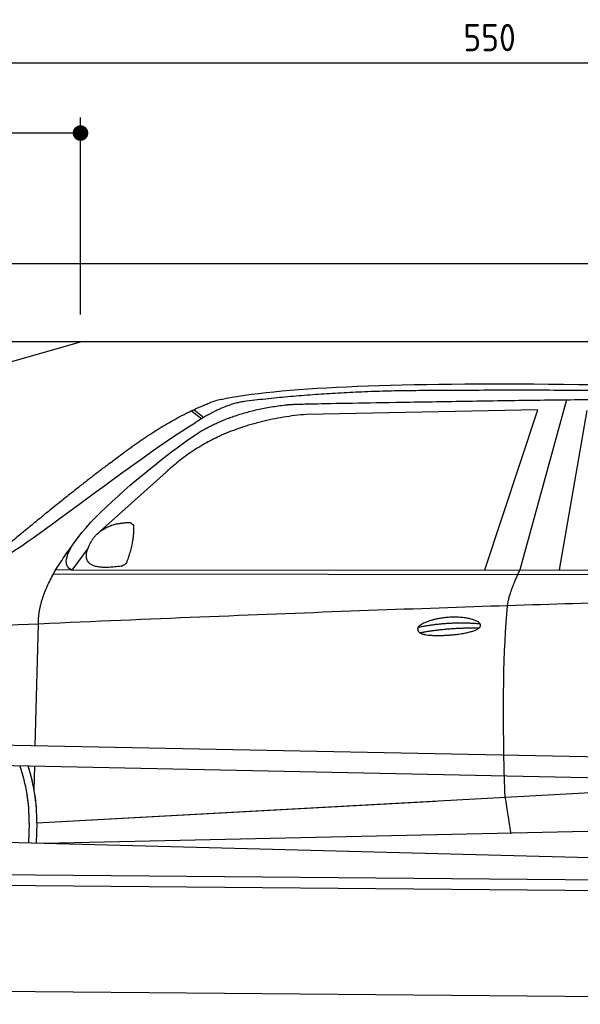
# Model space of a CAD drawing. Header units: millimetres. Extents: x -411 to 6777, y 0 to 6777.
# Tile 4 of 5: x 1744 to 3183, y 4250 to 6777. Entities that reach past the tile are written whole.
import ezdxf

# ---------------------------------------------------------------- set-up
doc = ezdxf.new("R2010")
doc.units = ezdxf.units.MM
doc.layers.add('4', color=3, linetype='Continuous')
for name, color, linetype, lineweight in [('car', 10, 'Continuous', 25), ('Freiraum', 7, 'Continuous', 25), ('Gebäude', 7, 'Continuous', 25), ('Plattform', 7, 'Continuous', 25)]:
    doc.layers.add(name, color=color, linetype=linetype, lineweight=lineweight)
doc.styles.get("Standard").update_dxf_attribs({"font": 'ISOCP.SHX'})
doc.dimstyles.new('GEN-ISO', dxfattribs={"dimscale": 20, "dimtxt": 3.5, "dimasz": 2, "dimexe": 2, "dimexo": 1, "dimgap": 1.5, "dimtad": 1, "dimdec": 1, "dimlfac": 0.1, "dimdsep": 46, "dimtxsty": 'STANDARD', "dimblk": 'PUNKT', "dimcen": 2, "dimclrd": 256, "dimclre": 256, "dimclrt": 2, "dimadec": 0, "dimazin": 0, "dimtp": 0.1, "dimtm": 0.1, "dimtfac": 0.71, "dimtdec": 1, "dimtmove": 2, "dimatfit": 3, "dimldrblk": 'PUNKT', "dimfxl": 2, "dimtolj": 1, "dimarcsym": 0})

# ---------------------------------------------------------------- blocks, each defined once
blk = doc.blocks.new('PUNKT')
at = {"layer": '4', "color": 0, "linetype": 'ByBlock'}
blk.add_line((-0.5, 0), (-1, 0), dxfattribs=at)
at = {"layer": '4', "color": 0, "linetype": 'ByBlock', "const_width": 0.5}
blk.add_lwpolyline([(-0.25, 0, 1), (0.25, 0, 1)], format="xyb", close=True, dxfattribs=at)
blk = doc.blocks.new('*D396')
at = {"layer": '4', "lineweight": -2, "transparency": 16777216}
for p, q in [((200, 5970.9), (200, 6705.8)), ((5700, 6170.9), (5700, 6705.8)), ((240, 6665.8), (5660, 6665.8))]:
    blk.add_line(p, q, dxfattribs=at)
at = {"layer": 'Defpoints', "color": 0, "transparency": 16777216}
for p in [(5700, 6665.8), (5700, 6150.9), (200, 5950.9)]:
    blk.add_point(p, dxfattribs=at)
at = {"layer": '4', "lineweight": -2, "transparency": 16777216, "xscale": 40, "yscale": 40, "zscale": 40, "rotation": 180}
blk.add_blockref('PUNKT', (200, 6665.8), dxfattribs=at)
at = {"layer": '4', "lineweight": -2, "transparency": 16777216, "xscale": 40, "yscale": 40, "zscale": 40}
blk.add_blockref('PUNKT', (5700, 6665.8), dxfattribs=at)
at = {"layer": '4', "color": 2, "transparency": 16777216, "insert": (2950, 6730.8), "char_height": 70, "attachment_point": 5}
blk.add_mtext('550', dxfattribs=at)
blk = doc.blocks.new('Car')
at = {"layer": 'car'}
for p, q in [((3114, 3637.2), (2998.7, 3199.3)), ((2151.8, 3600.3), (2178, 3580)), ((2157.6, 3603), (2183.3, 3583.2)), ((3040.8, 3610.9), (2447.2, 3593.5)), ((2908.6, 3198.4), (3040.8, 3610.9)), ((3100.3, 3200.3), (3167.4, 3610.1)), ((2087.7, 3441.6), (1918.3, 3287.6)), ((1889, 3244.2), (1848.4, 3188.2)), ((1848.4, 3188.2), (4500.3, 3213.8)), ((1801.5, 3178.8), (4444.8, 3199.8)), ((1848.4, 3188.2), (1807.2, 3188.9)), ((1758.4, 2736.7), (1763.7, 3049.2)), ((1756.5, 2623.6), (1757.5, 2684.3)), ((1756.5, 2623.6), (1757.5, 2684.3)), ((1763.8, 2539.1), (3632.8, 2658.3)), ((1763.8, 2539.1), (2787.3, 2604.4)), ((1744.2, 2538.3), (1743.3, 2487.8)), ((1763.8, 2539.1), (1763.1, 2487.5)), ((1783.6, 2487.2), (3669, 2545.8)), ((1685.1, 2488.8), (3734.1, 2454.2))]:
    blk.add_line(p, q, dxfattribs=at)
for centre, radius, start, end in [((2266.2, 3459.9), 174.5, 102.8736, 113.54), ((1339.4, 2544.8), 404.8, 359.0666, 20.2174), ((1339.7, 2545.1), 424.2, 359.1908, 19.1882), ((1339.7, 2545.1), 424.2, 10.6728, 19.1882), ((1339.7, 2545.1), 404.6, 359.0315, 10.2025), ((1339.7, 2545.1), 424.2, 359.1908, 9.6942)]:
    blk.add_arc(centre, radius, start, end, dxfattribs=at)
for points, degree in [([(2227.3, 3630), (2514.3, 3694.3), (3399.4, 3689.1), (4571.9, 3636.6)], 3), ([(2757.8, 3657.3), (2514.9, 3655), (2285.8, 3625)], 2), ([(3722, 3651.5), (3373.7, 3667.7), (2757.8, 3657.3)], 2), ([(1944.5, 3464.6), (2084.6, 3576.1), (2196.5, 3619.9)], 2), ([(2285.8, 3625), (2229.6, 3615.5), (2161.7, 3569.6)], 2), ([(2168.3, 3542.9), (2261.5, 3601.5), (2397, 3617.9)], 2), ([(2447.2, 3593.5), (2223.2, 3572.1), (2087.7, 3441.6)], 2), ([(1648.6, 3210.8), (1684.3, 3207.4), (1984.2, 3459), (2161.7, 3569.6)], 3), ([(1848.4, 3188.2), (1765.1, 3227.5), (2056.8, 3466.5), (2168.3, 3542.9)], 3), ([(1944.5, 3464.6), (1864, 3403.3), (1762.4, 3319), (1634, 3212.6), (1640, 3210.7)], 4), ([(1956, 3306.8), (1984.6, 3312.8), (1997.5, 3311.7)], 2), ([(1997.5, 3311.7), (2003.6, 3305.7), (2006.1, 3305.6)], 2), ([(1897.1, 3261.9), (1913.4, 3292.4), (1956, 3306.8)], 2), ([(1988.2, 3207.6), (2009.1, 3260.8), (2006.1, 3305.6)], 2), ([(1974.7, 3199.8), (1852.7, 3179.9), (1897.1, 3261.9)], 2), ([(1763.7, 3049.2), (1760.6, 3132.7), (1848.4, 3250.8)], 2), ([(1974.7, 3199.8), (1980.7, 3201.6), (1988.2, 3207.6)], 2), ([(2967.6, 3107.1), (2970.4, 3138.1), (2998.7, 3199.3)], 2), ([(4719.6, 3144.1), (3842.9, 3164.5), (1410.9, 3030.1)], 2), ([(2737.9, 3049.7), (2813.4, 3066.6), (2896.9, 3060.8)], 2), ([(2743, 3035.9), (2817, 3050.5), (2894.9, 3049.7)], 2)]:
    blk.add_open_spline(points, degree=degree, dxfattribs=at)
for points, degree, knots in [([(2397, 3617.9), (2423.5, 3620.2), (2562.9, 3623.3), (3584.2, 3652.8), (4204.4, 3652), (4661.4, 3483.6), (4639.3, 3309.8)], 4, [0.0821318, 0.0821318, 0.0821318, 0.0821318, 0.0821318, 0.258851, 0.508851, 1, 1, 1, 1, 1]), ([(2965.8, 2615.8), (2965.2, 2629.3), (2964.7, 2642.7), (2964.2, 2655.9), (2956.8, 2845.7), (2958, 2996.1), (2967.6, 3107.1)], 3, [0, 0, 0, 0, 0.064923, 0.064923, 0.064923, 1, 1, 1, 1]), ([(2737.9, 3049.7), (2742.2, 3054.8), (2763.2, 3071.2), (2845.8, 3091.3), (2961.2, 3055.1), (2852.5, 3026.6), (2767.7, 3027.2), (2733.4, 3030.7), (2737.9, 3049.7)], 5, [0, 0, 0, 0, 0, 0, 0.300106, 0.500106, 0.700106, 1, 1, 1, 1, 1, 1]), ([(2965.8, 2615.8), (2966.6, 2611.1), (2967.3, 2606.6), (2967.9, 2602.3), (2968.6, 2598.3), (2969.2, 2594.4), (2969.8, 2590.6), (2974.6, 2560.5), (2978.3, 2538.4), (2981, 2524.4)], 3, [-0.000011, -0.000011, -0.000011, -0.000011, 0.107576, 0.107576, 0.107576, 0.206414, 0.206414, 0.206414, 1, 1, 1, 1])]:
    blk.add_open_spline(points, degree=degree, knots=knots, dxfattribs=at)
blk = doc.blocks.new('_Dot')
at = {"color": 0, "linetype": 'ByBlock', "lineweight": -2}
blk.add_line((-0.5, 0), (-1, 0), dxfattribs=at)
at = {"color": 0, "linetype": 'ByBlock', "const_width": 0.5}
blk.add_lwpolyline([(-0.25, 0, 1), (0.25, 0, 1)], format="xyb", close=True, dxfattribs=at)
blk = doc.blocks.new('*D402')
at = {"layer": '4', "lineweight": -2, "transparency": 16777216}
for p, q in [((200, 5970.9), (200, 6525.7)), ((1899.7, 6020), (1899.7, 6525.7)), ((1859.7, 6485.7), (240, 6485.7))]:
    blk.add_line(p, q, dxfattribs=at)
at = {"layer": 'Defpoints', "color": 0, "transparency": 16777216}
for p in [(200, 6485.7), (1899.7, 6000), (200, 5950.9)]:
    blk.add_point(p, dxfattribs=at)
at = {"layer": '4', "lineweight": -2, "transparency": 16777216, "xscale": 40, "yscale": 40, "zscale": 40, "rotation": 180}
blk.add_blockref('_Dot', (200, 6485.7), dxfattribs=at)
at = {"layer": '4', "lineweight": -2, "transparency": 16777216, "xscale": 40, "yscale": 40, "zscale": 40}
blk.add_blockref('_Dot', (1899.7, 6485.7), dxfattribs=at)
at = {"layer": '4', "color": 2, "transparency": 16777216, "insert": (1049.8, 6550.7), "char_height": 70, "attachment_point": 5}
blk.add_mtext('170', dxfattribs=at)
blk = doc.blocks.new('Plattform OG 6200 550')
at = {"layer": 'Plattform'}
for p, q in [((5482.3, 4839.6), (348.5, 4942)), ((5481.2, 4783.6), (347.5, 4891)), ((440.2, 4593.6), (5395, 4550.4)), ((446, 4566.5), (5394.8, 4523.4)), ((5437.5, 4250), (372.6, 4294.2))]:
    blk.add_line(p, q, dxfattribs=at)
blk = doc.blocks.new('Gebäude_380_GT195')
at = {"layer": 'Freiraum'}
blk.add_lwpolyline([(200, 5700), (350, 5700), (350, 5550), (499.8, 5550), (1900, 5950)], dxfattribs=at)
at = {"layer": 'Plattform'}
for p, q in [((5900, 6150), (0, 6150)), ((5700, 5950), (200, 5950))]:
    blk.add_line(p, q, dxfattribs=at)

msp = doc.modelspace()

# ---------------------------------------------------------------- block references
at = {"layer": 'car', "rotation": 359.4752422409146}
msp.add_blockref('Car', (0.18, 2192.91), dxfattribs=at)
at = {"layer": 'Gebäude'}
msp.add_blockref('Gebäude_380_GT195', (0, 0), dxfattribs=at)
at = {"layer": 'Plattform'}
msp.add_blockref('Plattform OG 6200 550', (0, 0), dxfattribs=at)

# ---------------------------------------------------------------- dimensions: what is measured, and where the dimension line sits
at = {"layer": '4'}
for base, p1, p2, override, picture, middle in [((5700, 6665.8), (200, 5950.88), (5700, 6150.88), {"dimtdec": 3, "dimtolj": 0}, '*D396', (2950, 6730.8)), ((200, 6485.7), (1899.68, 6000), (200, 5950.88), {"dimblk1": 'Dot', "dimblk2": 'Dot', "dimsah": 1, "dimtdec": 3, "dimtolj": 0}, '*D402', (1049.84, 6550.7))]:
    dim = msp.add_linear_dim(base=base, p1=p1, p2=p2, dimstyle='GEN-ISO', override=override, dxfattribs=at)
    dim.commit()
    dim.dimension.update_dxf_attribs({"geometry": picture, "text_midpoint": middle})

doc.saveas('drawing.dxf')
